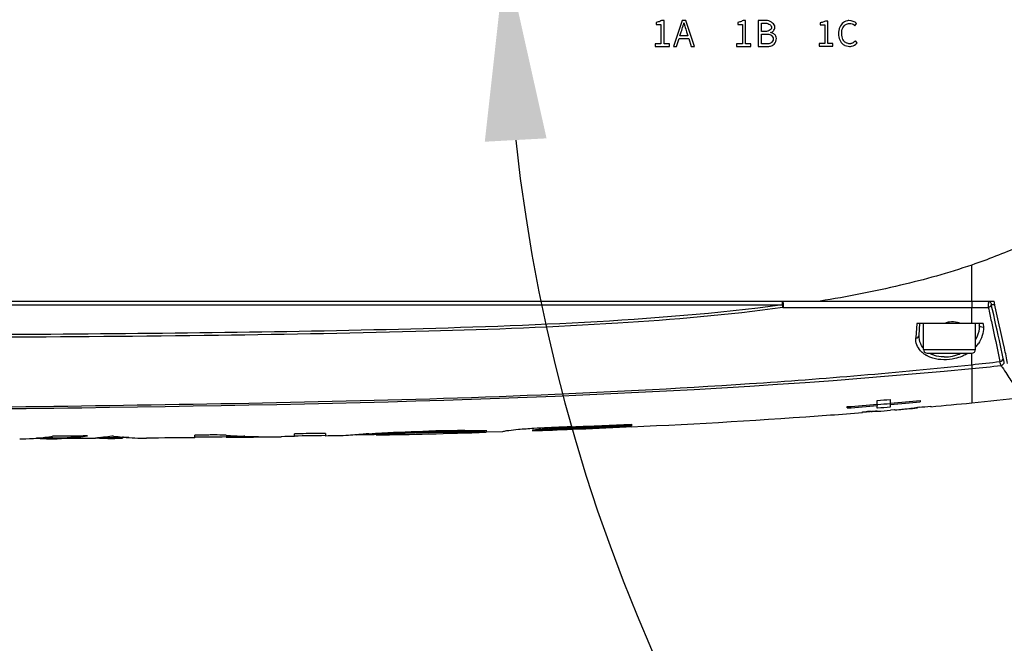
# Model space of a CAD drawing. Header units: millimetres. Extents: x 5828 to 6704, y 123 to 421.
# Tile 104 of 145: x 6565.65 to 6572.29, y 231.55 to 235.74. Entities that reach past the tile are written whole.
import ezdxf

# ---------------------------------------------------------------- set-up
doc = ezdxf.new("R2010")
doc.units = ezdxf.units.MM
for name, color, linetype in [('外形图', 7, 'Continuous'), ('尺寸标注', 7, 'Continuous'), ('运动范围', 7, 'Continuous')]:
    doc.layers.add(name, color=color, linetype=linetype)
doc.styles.add('微软雅黑', font='msyh.ttc', dxfattribs={"height": 1.5})
doc.dimstyles.new('尺寸标注_1_20比例', dxfattribs={"dimtxt": 1.5, "dimasz": 1.25, "dimexe": 0.5, "dimexo": 0.4, "dimgap": 0.5, "dimtad": 1, "dimdec": 1, "dimlfac": 20, "dimdsep": 46, "dimtxsty": '微软雅黑', "dimcen": 0.09, "dimadec": 0, "dimazin": 0, "dimtp": 0.01, "dimtm": 0.01, "dimtfac": 1, "dimtdec": 1, "dimtofl": 0, "dimtmove": 0, "dimatfit": 3, "dimfxl": 1, "dimtolj": 1, "dimarcsym": 0})

# ---------------------------------------------------------------- blocks, each defined once
blk = doc.blocks.new('*D1117')
at = {"layer": 'Defpoints', "color": 0}
for p in [(6580.2667, 236.2503), (6631.9232, 236.2503), (6532.269, 236.1435), (6624.6766, 228.4196), (6574.1823, 226.4549)]:
    blk.add_point(p, dxfattribs=at)
at = {"layer": '尺寸标注', "color": 0, "lineweight": -2}
blk.add_arc((6580.5787, 236.1952), 11.6528, 186.21047, 343.85092, dxfattribs=at)
at = {"layer": '尺寸标注', "color": 0}
for points in [[(6569.2023, 234.946), (6568.7862, 234.9232), (6568.9259, 236.1828)], [(6591.9747, 232.907), (6591.5688, 233.0013), (6592.0545, 234.1718)]]:
    blk.add_solid(points, dxfattribs=at)
at = {"layer": '尺寸标注', "color": 0, "insert": (6579.6801, 225.8605), "char_height": 1.5, "attachment_point": 5, "rotation": 355.0307, "style": '微软雅黑'}
blk.add_mtext('\\A1;+\\A1;170%%d', dxfattribs=at)

msp = doc.modelspace()

# ---------------------------------------------------------------- linework, layer by layer
at = {"layer": '外形图', "color": 7, "linetype": 'Continuous'}
for p, q in [((6569.9414, 235.7266), (6569.9414, 235.7127)), ((6569.9414, 235.7127), (6569.9724, 235.7127)), ((6569.9724, 235.7127), (6569.9724, 235.5821)), ((6569.9944, 235.739), (6569.9777, 235.739)), ((6569.9944, 235.5821), (6569.9944, 235.739)), ((6570.1158, 235.739), (6570.0564, 235.564)), ((6570.1404, 235.739), (6570.1158, 235.739)), ((6570.1999, 235.564), (6570.1404, 235.739)), ((6570.4904, 235.7266), (6570.4904, 235.7127)), ((6570.4904, 235.7127), (6570.5214, 235.7127)), ((6570.5214, 235.7127), (6570.5215, 235.5821)), ((6570.5434, 235.739), (6570.5267, 235.739)), ((6570.5434, 235.5821), (6570.5434, 235.739)), ((6570.6286, 235.739), (6570.6286, 235.564)), ((6570.6806, 235.739), (6570.6286, 235.739)), ((6570.6508, 235.6645), (6570.6508, 235.7216)), ((6570.6508, 235.7216), (6570.6778, 235.7216)), ((6571.046, 235.7238), (6571.046, 235.7104)), ((6571.046, 235.7104), (6571.076, 235.7104)), ((6571.076, 235.7104), (6571.076, 235.5845)), ((6571.0972, 235.7358), (6571.081, 235.7358)), ((6571.0972, 235.5845), (6571.0972, 235.7358)), ((6571.2793, 235.7042), (6571.2908, 235.718)), ((6570.1013, 235.6351), (6570.1099, 235.6619)), ((6570.1543, 235.6351), (6570.1013, 235.6351)), ((6570.1459, 235.6619), (6570.1543, 235.6351)), ((6570.6768, 235.6645), (6570.6508, 235.6645)), ((6570.6508, 235.5817), (6570.6508, 235.6476)), ((6570.6508, 235.6476), (6570.6814, 235.6476)), ((6569.9335, 235.5821), (6569.9335, 235.564)), ((6569.9724, 235.5821), (6569.9335, 235.5821)), ((6569.9335, 235.564), (6570.0295, 235.564)), ((6570.0295, 235.5821), (6569.9944, 235.5821)), ((6570.0295, 235.564), (6570.0295, 235.5821)), ((6570.0564, 235.564), (6570.0788, 235.564)), ((6570.0788, 235.564), (6570.0958, 235.6175)), ((6570.0958, 235.6175), (6570.1598, 235.6175)), ((6570.1598, 235.6175), (6570.1765, 235.564)), ((6570.1765, 235.564), (6570.1999, 235.564)), ((6570.4825, 235.5821), (6570.4825, 235.564)), ((6570.5215, 235.5821), (6570.4825, 235.5821)), ((6570.4825, 235.564), (6570.5785, 235.564)), ((6570.5785, 235.5821), (6570.5434, 235.5821)), ((6570.5785, 235.564), (6570.5785, 235.5821)), ((6570.6286, 235.564), (6570.6845, 235.564)), ((6570.6814, 235.5817), (6570.6508, 235.5817)), ((6571.0384, 235.5845), (6571.0384, 235.567)), ((6571.076, 235.5845), (6571.0384, 235.5845)), ((6571.0384, 235.567), (6571.131, 235.567)), ((6571.131, 235.5845), (6571.0972, 235.5845)), ((6571.131, 235.567), (6571.131, 235.5845)), ((6571.2134, 235.5708), (6571.2431, 235.564)), ((6571.2949, 235.5882), (6571.2832, 235.6015)), ((6557.0658, 233.8503), (6572.2168, 233.8503)), ((6557.0669, 233.8242), (6570.7922, 233.8242)), ((6570.7948, 233.8062), (6572.0667, 233.8069)), ((6572.0667, 233.7003), (6572.0667, 233.8067)), ((6572.2225, 233.8253), (6572.1988, 233.8253)), ((6571.6959, 233.7005), (6571.6904, 233.6023)), ((6572.1441, 233.7003), (6571.6959, 233.7003)), ((6571.7125, 233.621), (6571.7167, 233.7003)), ((6571.7417, 233.5253), (6571.7417, 233.7003)), ((6572.0917, 233.5253), (6572.0917, 233.7003)), ((6572.1167, 233.7003), (6572.1171, 233.6914)), ((6572.1441, 233.7003), (6572.1454, 233.6736)), ((6571.7417, 233.5253), (6572.0917, 233.5253)), ((6571.7667, 233.5003), (6572.0667, 233.5003)), ((6572.0667, 233.4221), (6572.0667, 233.5003)), ((6572.0667, 233.3963), (6572.0667, 233.1654)), ((6571.4307, 233.1559), (6571.4307, 233.1811)), ((6571.5175, 233.1883), (6571.5175, 233.1631)), ((6571.7199, 233.1807), (6571.7199, 233.1715)), ((6571.2283, 233.1307), (6571.2283, 233.1398)), ((6571.3311, 233.1038), (6571.3336, 233.104)), ((6571.3311, 233.1001), (6571.3311, 233.1038)), ((6571.43, 233.1117), (6571.43, 233.1081)), ((6571.4324, 233.1082), (6571.4301, 233.1081)), ((6571.4309, 233.1559), (6571.4307, 233.1467)), ((6571.4307, 233.1292), (6571.4307, 233.1467)), ((6571.4329, 233.1293), (6571.4307, 233.1292)), ((6571.5173, 233.1631), (6571.5175, 233.1539)), ((6571.5175, 233.1631), (6571.5196, 233.1633)), ((6571.5199, 233.1542), (6571.5175, 233.1539)), ((6571.5175, 233.1539), (6571.5175, 233.1364)), ((6571.5495, 233.118), (6571.5192, 233.1155)), ((6571.5466, 233.1178), (6571.5192, 233.1154)), ((6571.5495, 233.118), (6571.5466, 233.1178)), ((6571.6308, 233.125), (6571.6325, 233.1252)), ((6571.7117, 233.1359), (6571.7019, 233.1346)), ((6571.7117, 233.1359), (6571.7019, 233.1346)), ((6571.7023, 233.136), (6571.7022, 233.132)), ((6571.7909, 233.143), (6571.7909, 233.1393)), ((6568.6556, 232.9719), (6568.6556, 232.9669)), ((6568.6602, 232.9719), (6568.6556, 232.9719)), ((6568.6602, 232.9719), (6568.6602, 232.9669)), ((6568.8006, 232.9764), (6568.7958, 232.9764)), ((6568.9051, 232.9704), (6568.7961, 232.9671)), ((6568.9065, 232.9709), (6568.9051, 232.9704)), ((6568.9062, 232.9708), (6568.9051, 232.9704)), ((6568.9051, 232.9704), (6568.9051, 232.9704)), ((6569.108, 232.9827), (6569.108, 232.9777)), ((6569.1637, 232.9888), (6569.1637, 232.9837)), ((6569.3742, 232.9993), (6569.3787, 232.9994)), ((6569.3744, 232.9942), (6569.3787, 232.9944)), ((6569.3787, 232.9994), (6569.3787, 232.9944)), ((6569.7746, 233.0041), (6569.7394, 233.0023)), ((6569.7746, 233.0039), (6569.7394, 233.0023)), ((6569.7737, 233.0213), (6569.7737, 233.0112)), ((6565.8758, 232.9412), (6565.8741, 232.9409)), ((6565.8758, 232.9412), (6565.8741, 232.941)), ((6565.8755, 232.9238), (6565.8764, 232.9238)), ((6565.8755, 232.9238), (6565.8764, 232.9238)), ((6566.1631, 232.9254), (6566.1105, 232.9251)), ((6566.1947, 232.9334), (6566.2032, 232.9328)), ((6566.1947, 232.9333), (6566.2032, 232.9328)), ((6566.3878, 232.9319), (6566.2836, 232.9312)), ((6566.345, 232.9329), (6566.345, 232.9279)), ((6566.351, 232.9344), (6566.3458, 232.935)), ((6566.351, 232.9344), (6566.3458, 232.9349)), ((6566.8336, 232.9306), (6566.8336, 232.948)), ((6567.0437, 232.9469), (6567.0379, 232.9473)), ((6567.0437, 232.9469), (6567.0379, 232.9473)), ((6567.0432, 232.9393), (6567.0432, 232.9343)), ((6567.1691, 232.9405), (6567.1634, 232.9406)), ((6567.1691, 232.9404), (6567.1634, 232.9406)), ((6567.1668, 232.9342), (6567.1692, 232.9343)), ((6567.1668, 232.9342), (6567.1692, 232.9342)), ((6567.4165, 232.9375), (6567.4142, 232.9374)), ((6567.4165, 232.9375), (6567.4142, 232.9374)), ((6567.5033, 232.9387), (6567.5033, 232.9562)), ((6567.7129, 232.9595), (6567.7129, 232.9421)), ((6567.8682, 232.9461), (6567.8499, 232.9445)), ((6568.0565, 232.9535), (6568.0685, 232.9543)), ((6568.0565, 232.9535), (6568.0565, 232.9485)), ((6568.0565, 232.9485), (6568.0685, 232.9493)), ((6568.0565, 232.9485), (6568.0565, 232.9485)), ((6568.1554, 232.9595), (6568.1554, 232.9545)), ((6568.4087, 232.969), (6568.4087, 232.964)), ((6568.6556, 232.9669), (6568.6602, 232.9669))]:
    msp.add_line(p, q, dxfattribs=at)
for centre, radius, start, end in [((6569.1023, 235.9958), 1.0612, 343.96604, 345.09304), ((6573.313, 236.6189), 3.3089, 195.71306, 196.08503), ((6570.7044, 235.6028), 0.0554, 69.86577, 81.96585), ((6572.1321, 233.6922), 0.015, 183.02542, 191.14421), ((6571.8418, 233.617), 0.1308, 216.76293, 219.70028), ((6571.7667, 233.5253), 0.025, 180, 270), ((6572.0667, 233.5253), 0.025, 270, 0), ((6571.9326, 233.6905), 0.219, 317.48091, 324.66778), ((6571.8504, 233.6426), 0.1814, 238.75925, 239.65901), ((6571.8704, 233.6546), 0.1784, 240.03906, 247.38494), ((6571.885, 233.7221), 0.2481, 269.24474, 282.28013), ((6571.8843, 233.7256), 0.2517, 282.25277, 288.9524), ((6571.8853, 233.7227), 0.2486, 288.94472, 296.47161), ((6570.9587, 244.2138), 10.8482, 275.86231, 276.87204), ((6571.0468, 243.9832), 10.636, 275.50238, 276.57331), ((6570.503, 232.2214), 2.1289, 33.78124, 34.17161), ((6568.1888, 272.7206), 39.6721, 274.68725, 274.81297), ((6568.2673, 271.795), 38.7684, 274.81225, 275.10938), ((6568.2665, 271.8036), 38.7862, 274.81164, 275.10814), ((6568.631, 267.9656), 34.9694, 275.63823, 276.19897), ((6568.1092, 273.6987), 40.6787, 274.39758, 274.6836), ((6568.1088, 273.7033), 40.6923, 274.3966, 274.68252), ((6567.7907, 277.6506), 44.6873, 274.54722, 274.67133), ((6571.5549, 229.9566), 3.1555, 93.34644, 93.60677), ((6571.5209, 230.5393), 2.5718, 92.93427, 93.34678), ((6568.1871, 272.7418), 39.7662, 274.68109, 274.80658), ((6571.2624, 236.4689), 3.3631, 274.89594, 275.78953), ((6571.3486, 236.3701), 3.2574, 274.16694, 274.97064), ((6571.2612, 236.4805), 3.3749, 275.78961, 276.72972), ((6571.3477, 236.3793), 3.2666, 275.00171, 275.81019), ((6571.2598, 236.4929), 3.3873, 276.72966, 277.49993), ((6571.347, 236.3869), 3.2742, 275.81006, 276.22808), ((6568.3272, 271.1252), 38.1398, 275.09108, 275.21044), ((6568.4315, 269.9832), 36.9968, 275.20988, 275.63878), ((6567.6099, 280.7842), 47.8293, 272.59405, 274.20331), ((6568.0498, 274.4599), 41.4898, 274.23758, 274.53627), ((6568.6248, 224.4062), 8.572, 88.85715, 91.44479), ((6568.6343, 224.2305), 8.7414, 89.86047, 91.47862), ((6568.2285, 240.405), 7.4456, 273.32327, 273.95899), ((6568.2233, 240.4846), 7.5304, 273.32574, 274.03982), ((6568.2239, 240.4766), 7.5223, 274.03996, 274.39711), ((6566.9755, 294.6535), 61.7127, 271.980255, 272.228012), ((6569.2618, 231.6756), 1.3168, 94.26906, 94.89139), ((6567.1354, 290.5503), 57.5895, 272.227719, 272.625738), ((6567.1072, 291.1874), 58.244, 272.231046, 272.59013), ((6567.0012, 293.7159), 60.763, 272.242372, 272.615178), ((6567.1395, 290.4543), 57.5035, 272.231639, 272.625577), ((6565.6468, 234.3441), 1.4213, 270.23854, 270.84783), ((6565.6458, 234.3633), 1.4406, 270.877, 279.12051), ((6565.8686, 234.4891), 1.5654, 266.05977, 270.2527), ((6565.8677, 234.5046), 1.5809, 270.31775, 278.8318), ((6565.8681, 234.5028), 1.574, 270.30535, 277.3452), ((6566.0279, 234.5166), 1.5921, 274.86925, 278.85768), ((6566.2739, 234.4081), 1.482, 265.71134, 269.96386), ((6566.2738, 234.4106), 1.4794, 267.26448, 268.82231), ((6566.2738, 234.4084), 1.4773, 268.82258, 269.96811), ((6566.2738, 234.4039), 1.4778, 269.96715, 270.38218), ((6566.4983, 234.5239), 1.5963, 261.88772, 262.33869), ((6566.2738, 234.4079), 1.4767, 269.9682, 270.38219), ((6566.4969, 234.513), 1.5854, 262.33691, 264.5325), ((6566.4951, 234.4931), 1.5654, 264.7189, 270.43673), ((6565.5944, 362.8544), 129.9247, 270.546491, 270.638923), ((6567.1107, 237.5519), 4.613, 269.16214, 269.67387), ((6567.1097, 237.68), 4.7461, 269.19798, 270.68998), ((6567.349, 237.6454), 4.7085, 266.28294, 267.74117), ((6567.105, 237.6867), 4.7478, 269.75148, 270.24852), ((6567.1111, 237.807), 4.8681, 270.17057, 270.65517), ((6565.5944, 362.8544), 129.9247, 270.693412, 270.708541), ((6565.8227, 345.3983), 112.4671, 270.685895, 270.701974), ((6567.3482, 237.6255), 4.6885, 267.81039, 270.8069), ((6567.1097, 237.6734), 4.7396, 270.71862, 272.15565), ((6565.9448, 337.617), 104.6849, 270.853049, 270.96782), ((6568.6285, 224.3915), 8.5883, 94.32704, 95.07861), ((6566.3822, 314.2531), 81.3169, 271.086132, 271.179782), ((6568.6391, 224.2542), 8.7261, 94.16029, 94.32824), ((6566.3488, 316.1613), 83.2303, 271.175705, 271.418554), ((6568.6766, 223.6009), 9.3731, 93.18748, 93.71968), ((6568.6824, 223.4946), 9.4746, 93.18865, 93.71531), ((6568.608, 224.3192), 8.6521, 91.31986, 92.99837), ((6568.6064, 224.3234), 8.6429, 91.31042, 92.99072), ((6568.6348, 224.1569), 8.81, 89.8651, 91.47065), ((6566.5734, 307.1143), 74.1805, 271.418064, 271.717003)]:
    msp.add_arc(centre, radius, start, end, dxfattribs=at)
for points in [[(6569.9546, 235.7296), (6569.9502, 235.7284), (6569.9458, 235.7274), (6569.9414, 235.7266)], [(6569.9777, 235.739), (6569.9705, 235.7349), (6569.9626, 235.7318), (6569.9546, 235.7296)], [(6570.1099, 235.6619), (6570.1141, 235.6755), (6570.1183, 235.689), (6570.1222, 235.7027)], [(6570.1337, 235.7022), (6570.1375, 235.6887), (6570.1416, 235.6752), (6570.1459, 235.6619)], [(6570.5036, 235.7296), (6570.4992, 235.7284), (6570.4948, 235.7274), (6570.4904, 235.7266)], [(6570.5267, 235.739), (6570.5195, 235.7349), (6570.5117, 235.7318), (6570.5036, 235.7296)], [(6570.6778, 235.7216), (6570.6829, 235.7216), (6570.6879, 235.7203), (6570.6927, 235.7185)], [(6570.7187, 235.7274), (6570.707, 235.7349), (6570.6939, 235.739), (6570.6806, 235.739)], [(6571.0588, 235.7267), (6571.0546, 235.7255), (6571.0503, 235.7246), (6571.046, 235.7238)], [(6571.081, 235.7358), (6571.0741, 235.7318), (6571.0665, 235.7289), (6571.0588, 235.7267)], [(6571.2908, 235.718), (6571.2787, 235.7316), (6571.2587, 235.739), (6571.2395, 235.7385)], [(6570.6901, 235.6668), (6570.6858, 235.6656), (6570.6813, 235.6648), (6570.6768, 235.6645)], [(6570.6814, 235.6476), (6570.687, 235.6476), (6570.693, 235.6476), (6570.6988, 235.6468)], [(6570.6988, 235.6468), (6570.7041, 235.646), (6570.7092, 235.6446), (6570.7137, 235.6419)], [(6570.7122, 235.6576), (6570.7147, 235.6581), (6570.7171, 235.6589), (6570.7193, 235.66)], [(6570.6845, 235.564), (6570.6894, 235.564), (6570.6944, 235.5642), (6570.6995, 235.5647)], [(6570.6995, 235.5647), (6570.708, 235.5657), (6570.7164, 235.5676), (6570.7239, 235.5714)], [(6570.7291, 235.615), (6570.7291, 235.6098), (6570.7275, 235.6046), (6570.7249, 235.6)], [(6571.2176, 235.5908), (6571.2108, 235.5953), (6571.205, 235.6014), (6571.2009, 235.6083)], [(6571.2509, 235.5833), (6571.2433, 235.5822), (6571.2354, 235.5831), (6571.2281, 235.5856)], [(6571.2832, 235.6015), (6571.2774, 235.5952), (6571.2702, 235.5898), (6571.2622, 235.5865)], [(6572.1743, 233.8503), (6572.1821, 233.8503), (6572.1905, 233.8457), (6572.1947, 233.8391)], [(6572.1792, 233.8391), (6572.1794, 233.8375), (6572.1796, 233.836), (6572.1797, 233.8344)], [(6572.1947, 233.8391), (6572.1966, 233.8362), (6572.1979, 233.8327), (6572.1985, 233.8293)], [(6572.0667, 233.8067), (6572.1039, 233.8069), (6572.1411, 233.8068), (6572.1783, 233.8069)], [(6572.1985, 233.8293), (6572.1987, 233.828), (6572.1989, 233.8266), (6572.1987, 233.8253)], [(6571.9167, 233.709), (6571.9063, 233.7072), (6571.8961, 233.7042), (6571.8864, 233.7003)], [(6571.7229, 233.5629), (6571.7149, 233.5809), (6571.7115, 233.6014), (6571.7125, 233.621)], [(6571.737, 233.5388), (6571.7314, 233.5463), (6571.7266, 233.5544), (6571.7229, 233.5629)], [(6571.5175, 233.1364), (6571.4893, 233.134), (6571.4611, 233.1317), (6571.4329, 233.1293)], [(6571.4334, 233.1546), (6571.4612, 233.1569), (6571.4891, 233.1592), (6571.517, 233.1615)], [(6569.335, 232.9977), (6569.3481, 232.9982), (6569.3611, 232.9987), (6569.3742, 232.9993)], [(6569.335, 232.9927), (6569.3481, 232.9932), (6569.3613, 232.9937), (6569.3744, 232.9942)], [(6565.8764, 232.9288), (6565.8397, 232.9286), (6565.803, 232.9284), (6565.7663, 232.9283)], [(6566.1105, 232.9251), (6566.0325, 232.9246), (6565.9545, 232.9242), (6565.8764, 232.9238)], [(6566.2836, 232.9262), (6566.2905, 232.9262), (6566.2973, 232.9266), (6566.3041, 232.9267)], [(6566.3041, 232.9267), (6566.3109, 232.9268), (6566.3177, 232.9266), (6566.3245, 232.9267)], [(6566.3245, 232.9267), (6566.3314, 232.9269), (6566.3382, 232.9275), (6566.345, 232.9279)], [(6566.8336, 232.9306), (6566.7248, 232.9296), (6566.6159, 232.9286), (6566.507, 232.9278)], [(6567.5033, 232.9387), (6567.4744, 232.9383), (6567.4454, 232.9379), (6567.4165, 232.9375)], [(6567.8498, 232.9445), (6567.8042, 232.9436), (6567.7586, 232.9428), (6567.713, 232.9421)]]:
    msp.add_open_spline(points, degree=3, dxfattribs=at)
for points, knots in [([(6570.7185, 235.6945), (6570.7188, 235.6924), (6570.7188, 235.685), (6570.7085, 235.675), (6570.6981, 235.6693), (6570.6914, 235.6671), (6570.6901, 235.6668)], [0, 0, 0, 0, 0.148303, 0.507913, 0.904844, 1, 1, 1, 1]), ([(6570.6927, 235.7185), (6570.6928, 235.7184), (6570.6976, 235.7166), (6570.705, 235.7125), (6570.7116, 235.7072), (6570.7139, 235.7044)], [0, 0, 0, 0, 0.019794, 0.59013, 1, 1, 1, 1]), ([(6570.7139, 235.7044), (6570.7146, 235.7036), (6570.7167, 235.7006), (6570.718, 235.697), (6570.7185, 235.6945)], [0, 0, 0, 0, 0.31128, 1, 1, 1, 1]), ([(6570.7193, 235.66), (6570.7254, 235.6631), (6570.7381, 235.6756), (6570.7447, 235.7056), (6570.7282, 235.7213), (6570.7187, 235.7274)], [0, 0, 0, 0, 0.246857, 0.606176, 1, 1, 1, 1]), ([(6571.2395, 235.7385), (6571.2359, 235.7385), (6571.219, 235.7367), (6571.1919, 235.7218), (6571.1786, 235.6981), (6571.1745, 235.6854)], [0, 0, 0, 0, 0.11804, 0.550637, 1, 1, 1, 1]), ([(6571.2009, 235.6083), (6571.2003, 235.6093), (6571.1933, 235.6219), (6571.1902, 235.6502), (6571.1931, 235.6831), (6571.204, 235.6994), (6571.2079, 235.7036)], [0, 0, 0, 0, 0.034757, 0.428113, 0.829505, 1, 1, 1, 1]), ([(6571.2079, 235.7036), (6571.2122, 235.7084), (6571.2247, 235.7181), (6571.2406, 235.721), (6571.2496, 235.7199)], [0, 0, 0, 0, 0.411457, 1, 1, 1, 1]), ([(6571.2496, 235.7199), (6571.2507, 235.7198), (6571.262, 235.718), (6571.2724, 235.7117), (6571.2793, 235.7042)], [0, 0, 0, 0, 0.095519, 1, 1, 1, 1]), ([(6570.7137, 235.6419), (6570.7141, 235.6417), (6570.7228, 235.6362), (6570.7291, 235.6254), (6570.7291, 235.6151), (6570.7291, 235.615)], [0, 0, 0, 0, 0.044219, 0.987497, 1, 1, 1, 1]), ([(6570.7239, 235.5714), (6570.7257, 235.5723), (6570.7389, 235.58), (6570.755, 235.6055), (6570.7479, 235.6413), (6570.7307, 235.6521), (6570.7235, 235.6547)], [0, 0, 0, 0, 0.060302, 0.445042, 0.78406, 1, 1, 1, 1]), ([(6571.1745, 235.6854), (6571.1742, 235.6845), (6571.1696, 235.6695), (6571.168, 235.6399), (6571.1776, 235.5982), (6571.1992, 235.5779), (6571.2121, 235.5714), (6571.2134, 235.5708)], [0, 0, 0, 0, 0.022317, 0.355986, 0.672408, 0.969348, 1, 1, 1, 1]), ([(6570.7249, 235.6), (6570.7224, 235.5955), (6570.7107, 235.5825), (6570.6928, 235.5817), (6570.6814, 235.5817)], [0, 0, 0, 0, 0.300444, 1, 1, 1, 1]), ([(6571.2281, 235.5856), (6571.2268, 235.5861), (6571.2231, 235.5876), (6571.2197, 235.5895), (6571.2176, 235.5908)], [0, 0, 0, 0, 0.359775, 1, 1, 1, 1]), ([(6571.2431, 235.564), (6571.2477, 235.564), (6571.267, 235.5664), (6571.2853, 235.577), (6571.2949, 235.5882)], [0, 0, 0, 0, 0.238015, 1, 1, 1, 1]), ([(6571.2622, 235.5865), (6571.2596, 235.5854), (6571.2559, 235.5842), (6571.252, 235.5835), (6571.2509, 235.5833)], [0, 0, 0, 0, 0.706492, 1, 1, 1, 1]), ([(6572.8793, 234.4997), (6572.8182, 234.4548), (6572.6595, 234.35), (6572.3877, 234.2122), (6572.1747, 234.13), (6572.0667, 234.0932)], [0, 0, 0, 0, 0.249584, 0.624663, 1, 1, 1, 1]), ([(6572.0667, 234.0933), (6571.9095, 234.0397), (6571.5717, 233.9454), (6571.2275, 233.8795), (6571.0456, 233.8503)], [0, 0, 0, 0, 0.474051, 1, 1, 1, 1]), ([(6572.0667, 233.8503), (6572.0667, 233.8698), (6572.0667, 233.9508), (6572.0667, 234.0317), (6572.0666, 234.0932)], [0, 0, 0, 0, 0.240849, 1, 1, 1, 1]), ([(6570.7922, 233.8242), (6570.7922, 233.8266), (6570.7923, 233.8312), (6570.7921, 233.8377), (6570.7922, 233.8431), (6570.7932, 233.8463), (6570.7932, 233.8477)], [0, 0, 0, 0, 0.304034, 0.587362, 0.825231, 1, 1, 1, 1]), ([(6570.7941, 233.8476), (6570.7942, 233.8471), (6570.7949, 233.8445), (6570.7952, 233.8418), (6570.7954, 233.8397)], [0, 0, 0, 0, 0.211249, 1, 1, 1, 1]), ([(6570.7954, 233.8397), (6570.7957, 233.8373), (6570.7964, 233.8261), (6570.7963, 233.8148), (6570.7948, 233.8061)], [0, 0, 0, 0, 0.211135, 1, 1, 1, 1]), ([(6572.0628, 233.8503), (6572.0641, 233.8503), (6572.0665, 233.8457), (6572.0671, 233.8422), (6572.0675, 233.8395)], [0, 0, 0, 0, 0.324037, 1, 1, 1, 1]), ([(6572.0675, 233.8395), (6572.0685, 233.8339), (6572.0689, 233.8229), (6572.068, 233.8118), (6572.0667, 233.8067)], [0, 0, 0, 0, 0.520032, 1, 1, 1, 1]), ([(6572.1743, 233.8503), (6572.1746, 233.8503), (6572.1763, 233.8496), (6572.1769, 233.8477), (6572.1774, 233.8464)], [0, 0, 0, 0, 0.165567, 1, 1, 1, 1]), ([(6572.1774, 233.8464), (6572.1776, 233.8459), (6572.1784, 233.8435), (6572.1789, 233.841), (6572.1792, 233.8391)], [0, 0, 0, 0, 0.213174, 1, 1, 1, 1]), ([(6572.1783, 233.8069), (6572.1787, 233.8088), (6572.1803, 233.8179), (6572.1804, 233.8272), (6572.1797, 233.8344)], [0, 0, 0, 0, 0.214763, 1, 1, 1, 1]), ([(6572.3087, 233.4304), (6572.3018, 233.4645), (6572.2726, 233.6047), (6572.2406, 233.7444), (6572.2168, 233.8503)], [0, 0, 0, 0, 0.242909, 1, 1, 1, 1]), ([(6570.7922, 233.8242), (6570.35, 233.7655), (6569.4592, 233.6962), (6568.1213, 233.6545), (6566.783, 233.6332), (6565.8908, 233.6258), (6565.4447, 233.6247)], [0, 0, 0, 0, 0.250002, 0.500035, 0.750043, 1, 1, 1, 1]), ([(6570.7947, 233.8065), (6570.4256, 233.7566), (6569.6304, 233.6885), (6568.3615, 233.6414), (6566.9488, 233.6165), (6565.9607, 233.608), (6565.4451, 233.6063)], [0, 0, 0, 0, 0.208655, 0.446524, 0.711204, 1, 1, 1, 1]), ([(6570.7948, 233.8061), (6570.7946, 233.8073), (6570.7937, 233.8133), (6570.7929, 233.8194), (6570.7922, 233.8242)], [0, 0, 0, 0, 0.204484, 1, 1, 1, 1]), ([(6572.1988, 233.8253), (6572.1982, 233.821), (6572.1924, 233.8122), (6572.1834, 233.808), (6572.1783, 233.8069)], [0, 0, 0, 0, 0.456037, 1, 1, 1, 1]), ([(6572.1783, 233.8069), (6572.1852, 233.7758), (6572.2121, 233.6549), (6572.2385, 233.5339), (6572.2567, 233.4438)], [0, 0, 0, 0, 0.257474, 1, 1, 1, 1]), ([(6572.279, 233.4633), (6572.2728, 233.4929), (6572.2473, 233.6138), (6572.22, 233.7343), (6572.1988, 233.8253)], [0, 0, 0, 0, 0.244273, 1, 1, 1, 1]), ([(6571.9865, 233.7003), (6571.9818, 233.7028), (6571.9597, 233.7117), (6571.9347, 233.7121), (6571.9167, 233.709)], [0, 0, 0, 0, 0.226796, 1, 1, 1, 1]), ([(6572.1171, 233.6914), (6572.1176, 233.6829), (6572.1169, 233.6481), (6572.1057, 233.6136), (6572.0929, 233.5907)], [0, 0, 0, 0, 0.243726, 1, 1, 1, 1]), ([(6572.1454, 233.6736), (6572.1463, 233.6549), (6572.1409, 233.6155), (6572.1229, 233.5803), (6572.1113, 233.5639)], [0, 0, 0, 0, 0.481747, 1, 1, 1, 1]), ([(6572.1454, 233.6736), (6572.1392, 233.6728), (6572.127, 233.6744), (6572.1184, 233.6842), (6572.1174, 233.6893)], [0, 0, 0, 0, 0.550136, 1, 1, 1, 1]), ([(6571.722, 233.5152), (6571.7111, 233.5272), (6571.6937, 233.5547), (6571.6895, 233.587), (6571.6904, 233.6023)], [0, 0, 0, 0, 0.513122, 1, 1, 1, 1]), ([(6571.6904, 233.6023), (6571.6959, 233.6027), (6571.7064, 233.6061), (6571.7123, 233.6162), (6571.7125, 233.621)], [0, 0, 0, 0, 0.535651, 1, 1, 1, 1]), ([(6571.7563, 233.4875), (6571.753, 233.4895), (6571.7407, 233.4976), (6571.7294, 233.5073), (6571.722, 233.5152)], [0, 0, 0, 0, 0.263846, 1, 1, 1, 1]), ([(6571.8047, 233.4663), (6571.8005, 233.4676), (6571.7847, 233.4728), (6571.7694, 233.4798), (6571.7588, 233.486)], [0, 0, 0, 0, 0.263003, 1, 1, 1, 1]), ([(6571.8817, 233.474), (6571.8745, 233.4741), (6571.8473, 233.4757), (6571.8203, 233.4822), (6571.8018, 233.49)], [0, 0, 0, 0, 0.263222, 1, 1, 1, 1]), ([(6572.0002, 233.4783), (6571.9849, 233.472), (6571.922, 233.452), (6571.852, 233.4521), (6571.8047, 233.4663)], [0, 0, 0, 0, 0.251793, 1, 1, 1, 1]), ([(6572.0413, 233.4992), (6572.0381, 233.4973), (6572.0249, 233.4895), (6572.011, 233.4827), (6572.0002, 233.4783)], [0, 0, 0, 0, 0.24331, 1, 1, 1, 1]), ([(6572.2567, 233.4438), (6572.2621, 233.4446), (6572.2723, 233.4488), (6572.2784, 233.4585), (6572.279, 233.4633)], [0, 0, 0, 0, 0.530402, 1, 1, 1, 1]), ([(6572.2644, 233.4172), (6572.2626, 233.4204), (6572.2597, 233.4293), (6572.2577, 233.4383), (6572.2567, 233.4438)], [0, 0, 0, 0, 0.397748, 1, 1, 1, 1]), ([(6572.2644, 233.4172), (6572.2701, 233.4181), (6572.2812, 233.4239), (6572.286, 233.4356), (6572.2862, 233.4413)], [0, 0, 0, 0, 0.500393, 1, 1, 1, 1]), ([(6572.2862, 233.4413), (6572.2845, 233.4439), (6572.2817, 233.4513), (6572.2799, 233.4588), (6572.279, 233.4633)], [0, 0, 0, 0, 0.400456, 1, 1, 1, 1]), ([(6560.0723, 233.1349), (6561.0714, 233.1202), (6562.5707, 233.1138), (6564.5699, 233.1261), (6566.0702, 233.1443), (6567.5709, 233.1686), (6569.0716, 233.2104), (6570.5712, 233.2866), (6571.569, 233.3695), (6572.0667, 233.4221)], [0, 0, 0, 0, 0.249745, 0.374703, 0.499706, 0.624747, 0.749818, 0.874904, 1, 1, 1, 1]), ([(6560.0758, 233.1183), (6561.0745, 233.1043), (6563.0732, 233.0969), (6567.0709, 233.1398), (6570.0754, 233.2048), (6572.0667, 233.3963)], [0, 0, 0, 0, 0.249758, 0.499745, 1, 1, 1, 1]), ([(6572.0667, 233.4221), (6572.0668, 233.4193), (6572.067, 233.4107), (6572.0671, 233.4021), (6572.0667, 233.3963)], [0, 0, 0, 0, 0.327315, 1, 1, 1, 1]), ([(6572.2725, 233.4052), (6572.283, 233.3895), (6572.3022, 233.3598), (6572.3293, 233.3184), (6572.3525, 233.2834), (6572.3716, 233.2545), (6572.3848, 233.2343), (6572.3933, 233.2215), (6572.3982, 233.2141), (6572.4017, 233.2087), (6572.405, 233.2042), (6572.4055, 233.2026), (6572.4074, 233.2006), (6572.4071, 233.2007)], [0, 0, 0, 0, 0.2315, 0.433366, 0.605596, 0.747129, 0.857568, 0.901046, 0.936657, 0.964369, 0.984166, 0.996044, 1, 1, 1, 1]), ([(6571.3892, 233.1077), (6571.3991, 233.1082), (6571.4124, 233.1084), (6571.4259, 233.1093), (6571.4294, 233.1088)], [0, 0, 0, 0, 0.735821, 1, 1, 1, 1]), ([(6568.006, 232.9572), (6568.0348, 232.9593), (6568.1689, 232.9678), (6568.3032, 232.9728), (6568.4087, 232.9754)], [0, 0, 0, 0, 0.214299, 1, 1, 1, 1]), ([(6569.1158, 232.9924), (6569.0814, 232.9903), (6569.0251, 232.9865), (6568.9587, 232.9799), (6568.9232, 232.9746), (6568.9096, 232.9718), (6568.9062, 232.9708)], [0, 0, 0, 0, 0.490334, 0.802662, 0.948583, 1, 1, 1, 1]), ([(6569.108, 232.9827), (6569.1116, 232.9835), (6569.1255, 232.9853), (6569.1393, 232.9867), (6569.1495, 232.9876)], [0, 0, 0, 0, 0.27015, 1, 1, 1, 1]), ([(6569.108, 232.9777), (6569.1126, 232.9788), (6569.1312, 232.9809), (6569.1498, 232.9827), (6569.1637, 232.9837)], [0, 0, 0, 0, 0.253668, 1, 1, 1, 1]), ([(6569.374, 233.0044), (6569.3521, 233.0035), (6569.266, 233.0001), (6569.18, 232.9962), (6569.1158, 232.9924)], [0, 0, 0, 0, 0.254035, 1, 1, 1, 1]), ([(6569.1637, 232.9887), (6569.1757, 232.9896), (6569.2327, 232.9933), (6569.2899, 232.9958), (6569.335, 232.9977)], [0, 0, 0, 0, 0.209879, 1, 1, 1, 1]), ([(6569.1637, 232.9837), (6569.1757, 232.9846), (6569.2327, 232.9883), (6569.2899, 232.9908), (6569.335, 232.9927)], [0, 0, 0, 0, 0.209878, 1, 1, 1, 1]), ([(6566.1104, 232.9425), (6566.0908, 232.9424), (6566.042, 232.9417), (6565.9638, 232.9422), (6565.9051, 232.9414), (6565.8758, 232.9412)], [0, 0, 0, 0, 0.250001, 0.625, 1, 1, 1, 1]), ([(6566.9475, 232.9491), (6566.9332, 232.949), (6566.9048, 232.9483), (6566.8668, 232.9487), (6566.8431, 232.9481), (6566.8336, 232.948)], [0, 0, 0, 0, 0.374999, 0.749996, 1, 1, 1, 1]), ([(6567.0379, 232.9472), (6567.0319, 232.9477), (6567.0017, 232.9492), (6566.9716, 232.9494), (6566.9475, 232.9491)], [0, 0, 0, 0, 0.200334, 1, 1, 1, 1]), ([(6567.7129, 232.9596), (6567.6955, 232.9593), (6567.6518, 232.9574), (6567.5819, 232.9587), (6567.5295, 232.9566), (6567.5033, 232.9562)], [0, 0, 0, 0, 0.250011, 0.625003, 1, 1, 1, 1])]:
    msp.add_open_spline(points, degree=3, knots=knots, dxfattribs=at)
at = {"layer": '运动范围'}
msp.add_arc((6580.2667, 236.2503), 45.095, 10, 350, dxfattribs=at)

# ---------------------------------------------------------------- dimensions: what is measured, and where the dimension line sits
at = {"layer": '尺寸标注'}
dim = msp.add_angular_dim_2l(base=(6574.1823, 226.4549), line1=((6532.269, 236.1435), (6631.9232, 236.2503)), line2=((6624.6766, 228.4196), (6580.2667, 236.2503)), text='\\A1;+<>', dimstyle='尺寸标注_1_20比例', override={"dimtxsty": '微软雅黑'}, dxfattribs=at)
dim.commit()
dim.dimension.update_dxf_attribs({"geometry": '*D1117', "text_midpoint": (6579.6801, 225.8605)})

doc.saveas('drawing.dxf')
